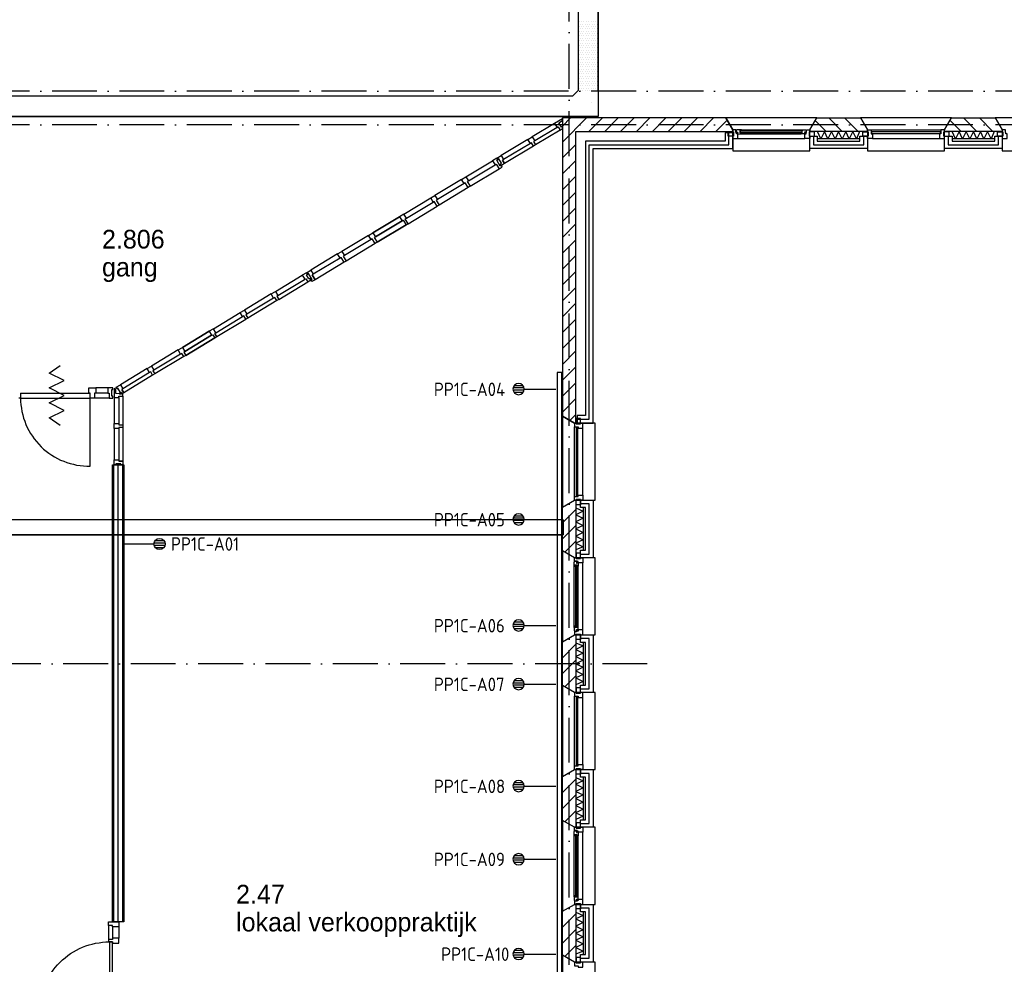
# Model space of a CAD drawing. Header units: millimetres. Extents: x -6587 to 112313, y 244 to 84344.
# Tile 17 of 54: x 26460 to 39612, y 30492 to 43110. Entities that reach past the tile are written whole.
import ezdxf
from ezdxf.enums import TextEntityAlignment as Align

# ---------------------------------------------------------------- set-up
doc = ezdxf.new("R2010")
doc.units = ezdxf.units.MM
doc.header["$LTSCALE"] = 100
doc.linetypes.add('B-SL0', pattern=[100000000.0, 0, -100000000.0])
doc.linetypes.add('DASHDOT', pattern=[9, 6, -1.5, 0, -1.5])
doc.layers.get('0').update_dxf_attribs({"color": 9, "linetype": 'CONTINUOUS'})
for name, color, linetype in [('AL$7----_STRAMIEN', 1, 'DASHDOT'), ('AL21----_BUITENWAND', 4, 'CONTINUOUS'), ('AL21K---_ISOLATIE', 1, 'CONTINUOUS'), ('AL22----_BINNENWAND', 7, 'CONTINUOUS'), ('AL28----_KONSTRUKTIE', 3, 'CONTINUOUS'), ('AL31----_BUITENKOZ', 7, 'CONTINUOUS'), ('AL32----_BINNENKOZ', 7, 'CONTINUOUS'), ('AL32----_DRAAIRICHTING', 1, 'CONTINUOUS'), ('ALL-----_REFLIJNEN', 8, 'CONTINUOUS'), ('ALXA3---_VOLZWART', 14, 'CONTINUOUS'), ('ALXAB---_PREFABBETON', 1, 'CONTINUOUS'), ('BOUW', 8, 'CONTINUOUS'), ('EA61303-_ARCEER', 1, 'CONTINUOUS'), ('EB6441--_ATTRIB', 2, 'CONTINUOUS'), ('EL61303-_WANDGOOT', 3, 'CONTINUOUS'), ('EL6441--_DATACOM', 3, 'CONTINUOUS'), ('KABELGOOT1', 8, 'CONTINUOUS'), ('LIJN025', 10, 'CONTINUOUS'), ('WANDGOTEN2EA', 3, 'CONTINUOUS')]:
    doc.layers.add(name, color=color, linetype=linetype)
doc.styles.add('1_8', font='iso', dxfattribs={"width": 0.7, "height": 1.8})
doc.styles.add('2_0', font='iso', dxfattribs={"height": 200})
doc.styles.add('BURO-025', font='BUROFONT.shx', dxfattribs={"height": 250})
doc.styles.get("Standard").update_dxf_attribs({"font": 'iso.shx'})

# ---------------------------------------------------------------- blocks, each defined once
blk = doc.blocks.new('ES4X2')
for p, q in [((-0.15, 1.27), (-0.15, 2.73)), ((0.15, 1.27), (0.15, 2.73)), ((-0.45, 1.4), (-0.45, 2.6)), ((0.45, 1.4), (0.45, 2.6)), ((0, 1.25), (0, -3))]:
    blk.add_line(p, q)
blk.add_circle((0, 2), 0.75)
at = {"style": '1_8', "flags": 8}
for tag, p in [('NUMMER', (1.25, 3.5)), ('CODE', (-1.25, 3.5))]:
    blk.add_attdef(tag, text='', height=1.8, rotation=90, dxfattribs=at).set_placement(p, align=Align.MIDDLE_LEFT)
blk.add_attdef('M_CODE', text='', height=1.8, dxfattribs=at).set_placement((0, 0), align=Align.MIDDLE_CENTER)
blk = doc.blocks.new('EH100000')
at = {"linetype": 'ByBlock'}
for p, q in [((1, 0.5), (0, 0.5)), ((1, 0.5, 1), (0, 0.5, 1)), ((0, -0.5, 1), (1, -0.5, 1)), ((1, -0.5), (0, -0.5))]:
    blk.add_line(p, q, dxfattribs=at)
at = {"linetype": 'ByBlock', "invisible_edges": 15}
for points in [[(1, -0.5), (0, -0.5), (0, 0.5), (1, 0.5)], [(0, 0.5), (1, 0.5), (1, 0.5, 1), (0, 0.5, 1)], [(0, -0.5, 1), (1, -0.5, 1), (1, -0.5), (0, -0.5)]]:
    blk.add_3dface(points, dxfattribs=at)
at = {"linetype": 'ByBlock', "style": '2_0', "flags": 8}
blk.add_attdef('FUNCTIE', text='', height=0.5, dxfattribs=at).set_placement((0.5, 0), align=Align.MIDDLE)
at = {"linetype": 'ByBlock', "flags": 9}
blk.add_attdef('SCHOT', text='', height=0.5, dxfattribs=at).set_placement((0.5, 0), align=Align.MIDDLE)
blk = doc.blocks.new('EH100005')
blk.add_lwpolyline([(-1, -0.5), (0, -0.5), (0, 0.5), (-1, 0.5)])
at = {"style": '2_0', "flags": 9}
blk.add_attdef('HULPSTUK', text='', height=0.5, dxfattribs=at).set_placement((0, 0), align=Align.MIDDLE)
blk = doc.blocks.new('WANDGOTEN2EA')
at = {"layer": 'EA61303-_ARCEER'}
h = blk.add_hatch(dxfattribs=at)
h.set_pattern_fill('LINE,N', color=256, scale=20, angle=225, style=0)
h.set_pattern_definition([(225, (33671, 9438), (44.90128, -44.90128), [])])
edge = h.paths.add_edge_path()
edge.add_line((33703.5, 9438), (33703.5, 38398))
edge = h.paths.add_edge_path()
edge.add_line((33703.5, 38398), (33638.5, 38398))
edge = h.paths.add_edge_path()
edge.add_line((33638.5, 38398), (33638.5, 9438))
edge = h.paths.add_edge_path()
edge.add_line((33638.5, 9438), (33703.5, 9438))
at = {"layer": 'EL61303-_WANDGOOT', "yscale": 65, "zscale": 119.9999999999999}
for name, p, xscale, rotation in [('EH100000', (33671, 9438, 1500), 28960, 90.00000000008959), ('EH100005', (33671, 38398, 1500), 119.9999999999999, 90.00000000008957)]:
    blk.add_blockref(name, p, dxfattribs=dict(at, xscale=xscale, rotation=rotation))
blk = doc.blocks.new('KG2FF')
at = {"linetype": 'B-SL0'}
for p, q in [((210, -135), (210, 135)), ((-135, -210), (135, -210))]:
    blk.add_line(p, q, dxfattribs=at)
at = {"linetype": 'ByBlock'}
for points in [[(-135, -210), (-135, 135), (-135, 135), (210, 135)], [(210, -135), (210, -135), (135, -210), (135, -210)]]:
    blk.add_lwpolyline(points, dxfattribs=at)
at = {"flags": 3}
blk.add_attdef('HULPSTUK', (0, 0), '', height=1, dxfattribs=at)
blk = doc.blocks.new('A$Cb38f1ce1')
at = {"layer": 'AL$7----_STRAMIEN', "color": 1}
blk.add_line((31593, 27980), (12094, 27980), dxfattribs=at)
for points in [[(30548, 1456), (30548, 70088)], [(86348, 35630), (1577, 35630)], [(86348, 35180), (750, 35180)]]:
    blk.add_lwpolyline(points, dxfattribs=at)
at = {"layer": 'AL21----_BUITENWAND', "color": 8}
for p, q in [((32733, 35070), (32633, 35070)), ((32633, 35070), (32633, 34960)), ((32733, 34860), (32733, 35070)), ((33763, 34860), (33763, 35029)), ((33763, 35029), (33863, 35029)), ((33863, 35029), (33863, 34960)), ((34433, 34960), (34433, 35029)), ((34433, 35029), (34533, 35029)), ((34533, 35029), (34533, 34860)), ((35563, 34860), (35563, 35029)), ((35563, 35029), (35663, 35029)), ((35663, 35029), (35663, 34960)), ((36233, 34960), (36233, 35029)), ((36233, 35029), (36333, 35029)), ((36333, 35029), (36333, 34860)), ((32633, 34960), (30768, 34960)), ((30768, 34960), (30768, 31915)), ((30868, 31195), (30868, 34860)), ((30868, 34860), (32733, 34860)), ((32733, 34960), (32733, 34860)), ((34533, 34860), (33763, 34860)), ((33863, 34960), (34433, 34960)), ((36333, 34860), (35563, 34860)), ((35663, 34960), (36233, 34960)), ((30768, 31915), (30768, 31295)), ((30768, 31295), (30658, 31295)), ((30658, 31295), (30658, 31195)), ((30658, 31195), (30868, 31195)), ((30699, 30065), (30699, 30165)), ((30699, 30165), (30868, 30165)), ((30868, 30165), (30868, 29395)), ((30768, 30065), (30699, 30065)), ((30768, 29495), (30768, 30065)), ((30699, 29495), (30768, 29495)), ((30699, 29395), (30699, 29495)), ((30868, 29395), (30699, 29395)), ((30699, 28265), (30699, 28365)), ((30699, 28365), (30868, 28365)), ((30868, 28365), (30868, 27595)), ((30768, 28265), (30699, 28265)), ((30768, 27695), (30768, 28265)), ((30699, 27695), (30768, 27695)), ((30699, 27595), (30699, 27695)), ((30868, 27595), (30699, 27595)), ((30699, 26465), (30699, 26565)), ((30699, 26565), (30868, 26565)), ((30768, 26465), (30699, 26465)), ((30768, 25895), (30768, 26465)), ((30868, 26565), (30868, 25795)), ((30699, 25895), (30768, 25895)), ((30699, 25795), (30699, 25895)), ((30868, 25795), (30699, 25795)), ((30699, 24665), (30699, 24765)), ((30699, 24765), (30868, 24765)), ((30868, 24765), (30868, 23995)), ((30768, 24665), (30699, 24665)), ((30768, 24095), (30768, 24665)), ((30699, 24095), (30768, 24095)), ((30699, 23995), (30699, 24095)), ((30868, 23995), (30699, 23995))]:
    blk.add_line(p, q, dxfattribs=at)
at = {"layer": 'AL21K---_ISOLATIE', "color": 8, "linetype": 'Continuous'}
for p, q in [((34433, 35090), (33863, 35090)), ((34433, 34990), (33863, 34990)), ((33910, 34990), (33867, 35090)), ((33958, 35090), (33910, 34990)), ((34005, 34990), (33958, 35090)), ((34053, 35090), (34005, 34990)), ((34100, 34990), (34053, 35090)), ((34148, 35090), (34100, 34990)), ((34195, 34990), (34148, 35090)), ((34243, 35090), (34195, 34990)), ((34290, 34990), (34243, 35090)), ((34338, 35090), (34290, 34990)), ((34385, 34990), (34338, 35090)), ((34428, 35090), (34385, 34990)), ((36233, 35090), (35663, 35090)), ((36233, 34990), (35663, 34990)), ((35710, 34990), (35667, 35090)), ((35758, 35090), (35710, 34990)), ((35805, 34990), (35758, 35090)), ((35853, 35090), (35805, 34990)), ((35900, 34990), (35853, 35090)), ((35948, 35090), (35900, 34990)), ((35995, 34990), (35948, 35090)), ((36043, 35090), (35995, 34990)), ((36090, 34990), (36043, 35090)), ((36138, 35090), (36090, 34990)), ((36185, 34990), (36138, 35090)), ((36228, 35090), (36185, 34990)), ((30638, 30065), (30638, 29495)), ((30638, 30061), (30738, 30017)), ((30738, 30017), (30638, 29970)), ((30738, 30065), (30738, 29495)), ((30638, 29970), (30738, 29922)), ((30738, 29922), (30638, 29875)), ((30638, 29875), (30738, 29827)), ((30738, 29827), (30638, 29780)), ((30638, 29780), (30738, 29732)), ((30738, 29732), (30638, 29685)), ((30638, 29685), (30738, 29637)), ((30738, 29637), (30638, 29590)), ((30638, 29590), (30738, 29542)), ((30738, 29542), (30638, 29499)), ((30638, 28265), (30638, 27695)), ((30638, 28261), (30738, 28217)), ((30738, 28217), (30638, 28170)), ((30638, 28170), (30738, 28122)), ((30738, 28265), (30738, 27695)), ((30738, 28122), (30638, 28075)), ((30638, 28075), (30738, 28027)), ((30738, 28027), (30638, 27980)), ((30638, 27980), (30738, 27932)), ((30738, 27932), (30638, 27885)), ((30638, 27885), (30738, 27837)), ((30738, 27837), (30638, 27790)), ((30638, 27790), (30738, 27742)), ((30738, 27742), (30638, 27699)), ((30638, 26465), (30638, 25895)), ((30638, 26461), (30738, 26417)), ((30738, 26465), (30738, 25895)), ((30738, 26417), (30638, 26370)), ((30638, 26370), (30738, 26322)), ((30738, 26322), (30638, 26275)), ((30638, 26275), (30738, 26227)), ((30738, 26227), (30638, 26180)), ((30638, 26180), (30738, 26132)), ((30738, 26132), (30638, 26085)), ((30638, 26085), (30738, 26037)), ((30738, 26037), (30638, 25990)), ((30638, 25990), (30738, 25942)), ((30738, 25942), (30638, 25899)), ((30638, 24665), (30638, 24095)), ((30638, 24661), (30738, 24617)), ((30738, 24617), (30638, 24570)), ((30738, 24665), (30738, 24095)), ((30638, 24570), (30738, 24522)), ((30738, 24522), (30638, 24475)), ((30638, 24475), (30738, 24427)), ((30738, 24427), (30638, 24380)), ((30638, 24380), (30738, 24332)), ((30738, 24332), (30638, 24285)), ((30638, 24285), (30738, 24237)), ((30738, 24237), (30638, 24190)), ((30638, 24190), (30738, 24142)), ((30738, 24142), (30638, 24099))]:
    blk.add_line(p, q, dxfattribs=at)
at = {"layer": 'AL22----_BINNENWAND', "color": 8}
for p, q in [((24451, 24531), (24451, 30636)), ((24451, 30636), (24601, 30636)), ((24601, 30636), (24601, 24531)), ((24601, 24531), (24451, 24531))]:
    blk.add_line(p, q, dxfattribs=at)
at = {"layer": 'AL22----_BINNENWAND', "color": 8, "linetype": 'Continuous'}
for p, q in [((24466, 24531), (24466, 30636)), ((24586, 24531), (24586, 30636))]:
    blk.add_line(p, q, dxfattribs=at)
at = {"layer": 'AL28----_KONSTRUKTIE', "color": 8, "linetype": 'Continuous'}
for p, q in [((32640, 35270), (30458, 35270)), ((30458, 35270), (30458, 31287)), ((32733, 35110), (32640, 35270)), ((30638, 31195), (30638, 35090)), ((30638, 35090), (32733, 35090)), ((32733, 35090), (32733, 35110)), ((30458, 31287), (30618, 31195)), ((30618, 31195), (30638, 31195))]:
    blk.add_line(p, q, dxfattribs=at)
at = {"layer": 'AL28----_KONSTRUKTIE', "color": 8}
for p, q in [((33763, 35110), (33855, 35270)), ((33855, 35270), (34440, 35270)), ((34440, 35270), (34533, 35110)), ((35563, 35110), (35655, 35270)), ((35655, 35270), (36240, 35270)), ((36240, 35270), (36333, 35110)), ((33763, 35090), (33763, 35110)), ((34533, 35090), (33763, 35090)), ((34533, 35110), (34533, 35090)), ((35563, 35090), (35563, 35110)), ((36333, 35090), (35563, 35090)), ((36333, 35110), (36333, 35090)), ((30458, 30073), (30618, 30165)), ((30618, 30165), (30638, 30165)), ((30638, 30165), (30638, 29395)), ((30458, 29487), (30458, 30073)), ((30618, 29395), (30458, 29487)), ((30638, 29395), (30618, 29395)), ((30458, 28273), (30618, 28365)), ((30618, 28365), (30638, 28365)), ((30638, 28365), (30638, 27595)), ((30458, 27687), (30458, 28273)), ((30618, 27595), (30458, 27687)), ((30638, 27595), (30618, 27595)), ((30458, 26473), (30618, 26565)), ((30458, 25887), (30458, 26473)), ((30618, 26565), (30638, 26565)), ((30638, 26565), (30638, 25795)), ((30618, 25795), (30458, 25887)), ((30638, 25795), (30618, 25795)), ((30458, 24673), (30618, 24765)), ((30618, 24765), (30638, 24765)), ((30638, 24765), (30638, 23995)), ((30458, 24087), (30458, 24673)), ((30618, 23995), (30458, 24087)), ((30638, 23995), (30618, 23995))]:
    blk.add_line(p, q, dxfattribs=at)
at = {"layer": 'AL31----_BUITENKOZ', "color": 8}
for points in [[(33763, 35110), (33855, 35270), (32640, 35270), (32733, 35110), (32733, 34830), (33763, 34830)], [(35563, 35110), (35655, 35270), (34440, 35270), (34533, 35110), (34533, 34830), (35563, 34830)], [(37363, 35110), (37455, 35270), (36240, 35270), (36333, 35110), (36333, 34830), (37363, 34830)], [(32743, 35085), (32743, 35029), (32672, 35029), (32672, 35085)], [(32733, 35110), (32733, 35085), (32743, 35085), (32743, 35029), (32733, 35029), (32733, 34996), (32800, 34996), (32800, 35059), (32783, 35059), (32783, 35074), (32777, 35074), (32777, 35110)], [(32789, 35113), (32787, 35109), (32780, 35109), (32780, 35079), (32802, 35079), (32802, 35074), (32794, 35074), (32794, 35059), (32800, 35059), (32847, 35059), (32849, 35072), (32832, 35072), (32832, 35113)], [(32832, 35111), (32832, 35097), (32849, 35097), (32849, 35111)], [(33706, 35113), (33708, 35109), (33715, 35109), (33715, 35079), (33693, 35079), (33693, 35074), (33701, 35074), (33701, 35059), (33696, 35059), (33649, 35059), (33646, 35072), (33663, 35072), (33663, 35113)], [(33663, 35111), (33663, 35097), (33646, 35097), (33646, 35111)], [(33763, 35110), (33763, 35085), (33753, 35085), (33753, 35029), (33763, 35029), (33763, 34996), (33696, 34996), (33696, 35059), (33713, 35059), (33713, 35074), (33719, 35074), (33719, 35110)], [(33753, 35085), (33753, 35029), (33824, 35029), (33824, 35085)], [(34543, 35085), (34543, 35029), (34472, 35029), (34472, 35085)], [(35553, 35085), (35553, 35029), (35624, 35029), (35624, 35085)], [(36343, 35085), (36343, 35029), (36272, 35029), (36272, 35085)], [(36333, 35110), (36333, 35085), (36343, 35085), (36343, 35029), (36333, 35029), (36333, 34996), (36400, 34996), (36400, 35059), (36383, 35059), (36383, 35074), (36377, 35074), (36377, 35110)], [(30618, 31195), (30458, 31287), (30458, 30073), (30618, 30165), (30898, 30165), (30898, 31195)], [(30643, 31185), (30699, 31185), (30699, 31256), (30643, 31256)], [(30643, 30175), (30699, 30175), (30699, 30104), (30643, 30104)], [(30618, 29395), (30458, 29487), (30458, 28273), (30618, 28365), (30898, 28365), (30898, 29395)], [(30615, 29338), (30619, 29341), (30619, 29348), (30649, 29348), (30649, 29325), (30654, 29325), (30654, 29333), (30669, 29333), (30669, 29328), (30669, 29281), (30656, 29279), (30656, 29296), (30615, 29296)], [(30618, 29395), (30643, 29395), (30643, 29385), (30699, 29385), (30699, 29395), (30732, 29395), (30732, 29328), (30669, 29328), (30669, 29345), (30654, 29345), (30654, 29351), (30618, 29351)], [(30643, 29385), (30699, 29385), (30699, 29456), (30643, 29456)], [(30617, 29296), (30631, 29296), (30631, 29279), (30617, 29279)], [(30615, 28422), (30619, 28419), (30619, 28412), (30649, 28412), (30649, 28435), (30654, 28435), (30654, 28427), (30669, 28427), (30669, 28432), (30669, 28479), (30656, 28481), (30656, 28464), (30615, 28464)], [(30617, 28464), (30631, 28464), (30631, 28481), (30617, 28481)], [(30618, 28365), (30643, 28365), (30643, 28375), (30699, 28375), (30699, 28365), (30732, 28365), (30732, 28432), (30669, 28432), (30669, 28415), (30654, 28415), (30654, 28409), (30618, 28409)], [(30643, 28375), (30699, 28375), (30699, 28304), (30643, 28304)], [(30618, 27595), (30458, 27687), (30458, 26473), (30618, 26565), (30898, 26565), (30898, 27595)], [(30643, 27585), (30699, 27585), (30699, 27656), (30643, 27656)], [(30643, 26575), (30699, 26575), (30699, 26504), (30643, 26504)], [(30618, 25795), (30458, 25887), (30458, 24673), (30618, 24765), (30898, 24765), (30898, 25795)], [(30618, 25795), (30643, 25795), (30643, 25785), (30699, 25785), (30699, 25795), (30732, 25795), (30732, 25728), (30669, 25728), (30669, 25745), (30654, 25745), (30654, 25751), (30618, 25751)], [(30643, 25785), (30699, 25785), (30699, 25856), (30643, 25856)], [(30615, 25738), (30619, 25741), (30619, 25748), (30649, 25748), (30649, 25725), (30654, 25725), (30654, 25733), (30669, 25733), (30669, 25728), (30669, 25681), (30656, 25679), (30656, 25696), (30615, 25696)], [(30617, 25696), (30631, 25696), (30631, 25679), (30617, 25679)], [(30615, 24822), (30619, 24819), (30619, 24812), (30649, 24812), (30649, 24835), (30654, 24835), (30654, 24827), (30669, 24827), (30669, 24832), (30669, 24879), (30656, 24881), (30656, 24864), (30615, 24864)], [(30617, 24864), (30631, 24864), (30631, 24881), (30617, 24881)], [(30618, 24765), (30643, 24765), (30643, 24775), (30699, 24775), (30699, 24765), (30732, 24765), (30732, 24832), (30669, 24832), (30669, 24815), (30654, 24815), (30654, 24809), (30618, 24809)], [(30643, 24775), (30699, 24775), (30699, 24704), (30643, 24704)], [(30618, 23995), (30458, 24087), (30458, 22873), (30618, 22965), (30898, 22965), (30898, 23995)], [(30643, 23985), (30699, 23985), (30699, 24056), (30643, 24056)]]:
    blk.add_lwpolyline(points, close=True, dxfattribs=at)
for points in [[(32800, 34996), (33696, 34996)], [(32832, 35113), (33663, 35113)], [(32847, 35059), (33649, 35059)], [(34583, 35110), (35513, 35110)], [(34600, 34996), (35496, 34996)], [(30618, 30215), (30618, 31145)], [(30732, 30232), (30732, 31128)], [(30615, 28464), (30615, 29296)], [(30669, 28479), (30669, 29281)], [(30732, 28432), (30732, 29328)], [(30618, 26615), (30618, 27545)], [(30732, 26632), (30732, 27528)], [(30615, 24864), (30615, 25696)], [(30669, 24879), (30669, 25681)], [(30732, 24832), (30732, 25728)]]:
    blk.add_lwpolyline(points, dxfattribs=at)
at = {"layer": 'AL31----_BUITENKOZ', "color": 8, "linetype": 'Continuous'}
for points in [[(32834, 35095), (32834, 35074), (33661, 35074), (33661, 35095)], [(34583, 35110), (34583, 35110), (34583, 35059), (34600, 35059), (34600, 34996), (34600, 34996), (34600, 34996), (34600, 34996), (34600, 34996), (34533, 34996), (34533, 35029), (34543, 35029), (34543, 35085), (34533, 35085), (34533, 35085), (34533, 35110)], [(34588, 35084), (34588, 35063), (35508, 35063), (35508, 35084)], [(35513, 35110), (35513, 35110), (35513, 35059), (35496, 35059), (35496, 34996), (35496, 34996), (35496, 34996), (35496, 34996), (35496, 34996), (35563, 34996), (35563, 35029), (35553, 35029), (35553, 35085), (35563, 35085), (35563, 35085), (35563, 35110)], [(30618, 31145), (30618, 31145), (30669, 31145), (30669, 31128), (30732, 31128), (30732, 31128), (30732, 31128), (30732, 31128), (30732, 31128), (30732, 31195), (30699, 31195), (30699, 31185), (30643, 31185), (30643, 31195), (30643, 31195), (30618, 31195)], [(30644, 30220), (30665, 30220), (30665, 31140), (30644, 31140)], [(30618, 30215), (30618, 30215), (30669, 30215), (30669, 30232), (30732, 30232), (30732, 30232), (30732, 30232), (30732, 30232), (30732, 30232), (30732, 30165), (30699, 30165), (30699, 30175), (30643, 30175), (30643, 30165), (30643, 30165), (30618, 30165)], [(30633, 28466), (30654, 28466), (30654, 29294), (30633, 29294)], [(30618, 27545), (30618, 27545), (30669, 27545), (30669, 27528), (30732, 27528), (30732, 27528), (30732, 27528), (30732, 27528), (30732, 27528), (30732, 27595), (30699, 27595), (30699, 27585), (30643, 27585), (30643, 27595), (30643, 27595), (30618, 27595)], [(30644, 26620), (30665, 26620), (30665, 27540), (30644, 27540)], [(30618, 26615), (30618, 26615), (30669, 26615), (30669, 26632), (30732, 26632), (30732, 26632), (30732, 26632), (30732, 26632), (30732, 26632), (30732, 26565), (30699, 26565), (30699, 26575), (30643, 26575), (30643, 26565), (30643, 26565), (30618, 26565)], [(30633, 24866), (30654, 24866), (30654, 25694), (30633, 25694)], [(30618, 23945), (30618, 23945), (30669, 23945), (30669, 23928), (30732, 23928), (30732, 23928), (30732, 23928), (30732, 23928), (30732, 23928), (30732, 23995), (30699, 23995), (30699, 23985), (30643, 23985), (30643, 23995), (30643, 23995), (30618, 23995)]]:
    blk.add_lwpolyline(points, close=True, dxfattribs=at)
at = {"layer": 'AL32----_BINNENKOZ', "color": 8}
for p, q in [((29686, 34662), (29659, 34705)), ((27156, 33110), (27116, 33175)), ((23222, 31594), (23222, 31529)), ((24387, 31666), (24225, 31666)), ((24387, 31594), (24225, 31594)), ((24599, 31600), (24573, 31644)), ((23222, 31529), (23197, 31529)), ((24404, 31527), (24208, 31527)), ((24585, 30686), (24534, 30686))]:
    blk.add_line(p, q, dxfattribs=at)
for points in [[(30458, 35126), (30458, 35155), (30445, 35148), (30412, 35206), (30458, 35234), (30458, 35259), (30355, 35198), (30388, 35144), (30402, 35152), (30429, 35109), (30458, 35126)], [(30355, 35198), (30056, 35018)], [(30355, 35198), (30056, 35018)], [(30388, 35144), (30089, 34964)], [(30072, 34894), (30046, 34938), (30031, 34929), (29999, 34983), (30056, 35018), (30089, 34964), (30074, 34955), (30100, 34911), (30072, 34894)], [(30429, 35109), (30100, 34911)], [(29998, 34983), (29642, 34768)], [(30031, 34929), (29674, 34714)], [(30072, 34894), (29686, 34662)], [(29656, 34614), (29643, 34636), (29629, 34628), (29582, 34706), (29595, 34715), (29584, 34734), (29527, 34699), (29559, 34645), (29574, 34654), (29613, 34589), (29656, 34614)], [(29643, 34636), (29630, 34657), (29644, 34666), (29609, 34723), (29595, 34715), (29584, 34734), (29642, 34768), (29674, 34714), (29659, 34705), (29686, 34662), (29643, 34636)], [(29170, 34485), (29527, 34699)], [(29170, 34485), (29527, 34699)], [(29203, 34431), (29559, 34645)], [(29199, 34340), (29160, 34405), (29145, 34396), (29113, 34450), (29170, 34485), (29203, 34431), (29188, 34422), (29227, 34357), (29199, 34340)], [(29227, 34357), (29613, 34589)], [(29113, 34450), (28756, 34235)], [(29113, 34450), (28756, 34235)], [(29145, 34396), (28788, 34181)], [(29199, 34340), (28813, 34107)], [(28342, 33986), (28699, 34201)], [(28342, 33986), (28699, 34201)], [(28785, 34090), (28746, 34155), (28731, 34147), (28699, 34201), (28756, 34235), (28788, 34181), (28774, 34172), (28813, 34107), (28785, 34090)], [(28374, 33932), (28731, 34147)], [(28399, 33858), (28785, 34090)], [(27927, 33737), (28284, 33951)], [(28284, 33951), (27927, 33737)], [(27927, 33737), (28284, 33951)], [(28284, 33951), (27927, 33737)], [(28399, 33858), (28360, 33923), (28374, 33932), (28342, 33986), (28284, 33951), (28317, 33897), (28331, 33906), (28371, 33841), (28399, 33858)], [(27960, 33683), (28317, 33897)], [(28317, 33897), (27960, 33683)], [(27985, 33609), (28371, 33841)], [(28371, 33841), (27985, 33609)], [(27870, 33702), (27513, 33487)], [(27870, 33702), (27513, 33487)], [(27956, 33592), (27917, 33657), (27903, 33648), (27870, 33702), (27927, 33737), (27960, 33683), (27945, 33674), (27985, 33609), (27956, 33592)], [(27903, 33648), (27546, 33433)], [(27956, 33592), (27570, 33359)], [(27455, 33453), (27099, 33238)], [(27542, 33342), (27503, 33408), (27488, 33399), (27456, 33453), (27513, 33487), (27546, 33433), (27531, 33425), (27570, 33359), (27542, 33342)], [(27488, 33399), (27131, 33184)], [(27542, 33342), (27156, 33110)], [(26626, 32954), (26983, 33168)], [(26626, 32954), (26983, 33168)], [(27100, 33106), (27087, 33127), (27073, 33119), (27039, 33176), (27052, 33184), (27041, 33203), (26984, 33169), (27016, 33115), (27031, 33123), (27057, 33080), (27100, 33106)], [(27113, 33084), (27100, 33106), (27114, 33114), (27066, 33193), (27052, 33184), (27041, 33203), (27099, 33238), (27131, 33184), (27116, 33175), (27156, 33110), (27113, 33084)], [(26659, 32900), (27015, 33114)], [(26671, 32847), (27056, 33079)], [(26569, 32919), (26212, 32704)], [(26569, 32919), (26212, 32704)], [(26642, 32830), (26616, 32874), (26601, 32865), (26569, 32919), (26626, 32954), (26659, 32900), (26644, 32891), (26671, 32847), (26642, 32830)], [(26601, 32865), (26245, 32650)], [(26642, 32830), (26256, 32598)], [(25798, 32455), (26155, 32670)], [(25798, 32455), (26155, 32670)], [(26228, 32581), (26202, 32625), (26187, 32616), (26155, 32670), (26212, 32704), (26245, 32650), (26230, 32642), (26256, 32598), (26228, 32581)], [(25830, 32401), (26187, 32616)], [(25842, 32349), (26228, 32581)], [(25384, 32206), (25740, 32421)], [(25740, 32421), (25384, 32206)], [(25384, 32206), (25740, 32421)], [(25740, 32421), (25384, 32206)], [(25416, 32152), (25773, 32367)], [(25773, 32367), (25416, 32152)], [(25842, 32349), (25816, 32392), (25830, 32401), (25798, 32455), (25740, 32421), (25773, 32367), (25787, 32375), (25814, 32332), (25842, 32349)], [(25428, 32099), (25814, 32332)], [(25814, 32332), (25428, 32099)], [(25326, 32171), (24969, 31956)], [(25326, 32171), (24969, 31956)], [(25359, 32117), (25002, 31902)], [(25400, 32082), (25373, 32126), (25359, 32117), (25326, 32171), (25384, 32206), (25416, 32152), (25401, 32143), (25428, 32099), (25400, 32082)], [(23752, 31163), (23602, 31263), (23802, 31363), (23602, 31463), (23802, 31563), (23602, 31663), (23802, 31763), (23602, 31863), (23752, 31963)], [(25400, 32082), (25014, 31850)], [(24911, 31922), (24555, 31707)], [(24944, 31868), (24587, 31653)], [(24985, 31833), (24599, 31600)], [(24985, 31833), (24959, 31877), (24944, 31868), (24912, 31922), (24969, 31956), (25002, 31902), (24987, 31894), (25014, 31850), (24985, 31833)], [(24556, 31575), (24543, 31596), (24557, 31604), (24522, 31662), (24509, 31654), (24497, 31672), (24555, 31707), (24587, 31653), (24573, 31644), (24599, 31600), (24556, 31575)], [(23222, 31594), (24152, 31594)], [(24208, 31527), (24152, 31527), (24152, 31594), (24135, 31594), (24135, 31666), (24225, 31666), (24225, 31594), (24208, 31594), (24208, 31527), (24152, 31527)], [(24454, 31527), (24454, 31552), (24438, 31552), (24438, 31644), (24454, 31644), (24454, 31666), (24387, 31666), (24387, 31594), (24404, 31594), (24404, 31527), (24454, 31527)], [(24585, 31587), (24560, 31602), (24560, 31587), (24493, 31589), (24493, 31642), (24471, 31655), (24471, 31536), (24534, 31536), (24534, 31553), (24585, 31553), (24585, 31587)], [(23222, 31529), (24152, 31529)], [(24152, 30620), (24152, 31529)], [(24471, 31536), (24471, 31187)], [(24471, 31536), (24471, 31187)], [(24534, 31536), (24534, 31187)], [(24585, 31553), (24585, 31170)], [(24585, 31137), (24534, 31137), (24534, 31120), (24471, 31120), (24471, 31187), (24534, 31187), (24534, 31170), (24585, 31170), (24585, 31137)], [(24471, 31119), (24471, 30703)], [(24534, 31119), (24534, 30703)], [(24585, 31136), (24585, 30686)], [(24585, 30636), (24560, 30636), (24560, 30652), (24493, 30652), (24493, 30636), (24471, 30636), (24471, 30703), (24534, 30703), (24534, 30686), (24585, 30686), (24585, 30636)], [(24396, 24481), (24396, 24297)], [(24447, 24464), (24447, 24314)], [(24535, 24464), (24535, 24314)], [(24396, 24297), (24396, 24264), (24447, 24264), (24447, 24247), (24535, 24247), (24535, 24314), (24447, 24314), (24447, 24297), (24396, 24297), (24396, 24264)]]:
    blk.add_lwpolyline(points, dxfattribs=at)
for points in [[(24447, 24464), (24447, 24481), (24396, 24481), (24396, 24531), (24535, 24531), (24535, 24464)], [(24447, 24264), (24407, 24264), (24407, 23330), (24447, 23330)]]:
    blk.add_lwpolyline(points, close=True, dxfattribs=at)
blk.add_arc((24131, 31530), 910, 180.0195, 271.289, dxfattribs=at)
at = {"layer": 'AL32----_DRAAIRICHTING', "color": 8}
blk.add_lwpolyline([(24407, 23330), (23473, 23330, -0.414214), (24407, 24264, -0.414214)], format="xyb", dxfattribs=at)
at = {"layer": 'ALL-----_REFLIJNEN', "color": 8, "linetype": 'Continuous'}
for p, q in [((32683, 34910), (32683, 35070)), ((33813, 35029), (33813, 34910)), ((34483, 34910), (34483, 35029)), ((35613, 35029), (35613, 34910)), ((36283, 34910), (36283, 35029)), ((30818, 31915), (30818, 34910)), ((30818, 34910), (32683, 34910)), ((33813, 34910), (34483, 34910)), ((35613, 34910), (36283, 34910)), ((30818, 31245), (30818, 31915)), ((30818, 31915), (30818, 31915)), ((30658, 31245), (30818, 31245)), ((24526, 24531), (24526, 30636)), ((30818, 30115), (30699, 30115)), ((30818, 29445), (30818, 30115)), ((30699, 29445), (30818, 29445)), ((30818, 28315), (30699, 28315)), ((30818, 27645), (30818, 28315)), ((30699, 27645), (30818, 27645)), ((30818, 26515), (30699, 26515)), ((30818, 25845), (30818, 26515)), ((30699, 25845), (30818, 25845)), ((30818, 24715), (30699, 24715)), ((30818, 24045), (30818, 24715)), ((30699, 24045), (30818, 24045))]:
    blk.add_line(p, q, dxfattribs=at)
at = {"layer": 'ALXA3---_VOLZWART', "color": 8}
for p, q in [((32683, 34910), (32683, 35070)), ((33813, 35029), (33813, 34910)), ((34483, 34910), (34483, 35029)), ((35613, 35029), (35613, 34910)), ((36283, 34910), (36283, 35029)), ((30818, 31915), (30818, 34910)), ((30818, 34910), (32683, 34910)), ((33813, 34910), (34483, 34910)), ((35613, 34910), (36283, 34910)), ((30818, 31245), (30818, 31915)), ((30818, 31915), (30818, 31915)), ((30658, 31245), (30818, 31245)), ((30818, 30115), (30699, 30115)), ((30818, 29445), (30818, 30115)), ((30699, 29445), (30818, 29445)), ((30818, 28315), (30699, 28315)), ((30818, 27645), (30818, 28315)), ((30699, 27645), (30818, 27645)), ((30818, 26515), (30699, 26515)), ((30818, 25845), (30818, 26515)), ((30699, 25845), (30818, 25845)), ((30818, 24715), (30699, 24715)), ((30818, 24045), (30818, 24715)), ((30699, 24045), (30818, 24045))]:
    blk.add_line(p, q, dxfattribs=at)
at = {"layer": 'ALXAB---_PREFABBETON', "color": 8}
for p, q in [((30458, 35160), (30567, 35270)), ((30458, 34948), (30779, 35270)), ((30812, 35090), (30992, 35270)), ((31024, 35090), (31204, 35270)), ((31236, 35090), (31416, 35270)), ((31448, 35090), (31628, 35270)), ((31660, 35090), (31840, 35270)), ((31872, 35090), (32052, 35270)), ((32084, 35090), (32264, 35270)), ((32297, 35090), (32477, 35270)), ((34196, 35090), (34016, 35270)), ((34408, 35090), (34228, 35270)), ((35996, 35090), (35816, 35270)), ((36208, 35090), (36028, 35270)), ((32509, 35090), (32658, 35239)), ((33984, 35090), (33836, 35238)), ((35784, 35090), (35636, 35238)), ((32721, 35090), (32733, 35102)), ((33772, 35090), (33763, 35099)), ((35572, 35090), (35563, 35099)), ((30458, 34736), (30638, 34916)), ((30458, 34524), (30638, 34704)), ((30458, 34312), (30638, 34492)), ((30458, 34100), (30638, 34280)), ((30458, 33888), (30638, 34068)), ((30458, 33675), (30638, 33855)), ((30458, 33463), (30638, 33643)), ((30458, 33251), (30638, 33431)), ((30458, 33039), (30638, 33219)), ((30458, 32827), (30638, 33007)), ((30458, 32615), (30638, 32795)), ((30458, 32403), (30638, 32583)), ((30458, 32190), (30638, 32370)), ((30458, 31978), (30638, 32158)), ((30458, 31766), (30638, 31946)), ((30458, 31554), (30638, 31734)), ((30458, 31342), (30638, 31522)), ((30558, 31230), (30638, 31310)), ((30638, 30040), (30458, 29860)), ((30638, 29828), (30458, 29648)), ((30638, 29616), (30490, 29469)), ((30638, 29404), (30629, 29395)), ((30638, 28240), (30458, 28060)), ((30638, 28028), (30458, 27848)), ((30638, 27816), (30490, 27669)), ((30638, 27604), (30629, 27595)), ((30638, 26440), (30458, 26260)), ((30638, 26228), (30458, 26048)), ((30638, 26016), (30490, 25869)), ((30638, 25804), (30629, 25795)), ((30638, 24640), (30458, 24460)), ((30638, 24428), (30458, 24248)), ((30638, 24216), (30490, 24069)), ((30638, 24004), (30629, 23995))]:
    blk.add_line(p, q, dxfattribs=at)
at = {"layer": 'KABELGOOT1'}
for p, q in [((30683, 36557), (30683, 36557)), ((30683, 36493), (30683, 36493)), ((30699, 36525), (30699, 36525)), ((30699, 36461), (30699, 36461)), ((30715, 36557), (30715, 36557)), ((30715, 36493), (30715, 36493)), ((30731, 36525), (30731, 36525)), ((30731, 36461), (30731, 36461)), ((30747, 36557), (30747, 36557)), ((30747, 36493), (30747, 36493)), ((30763, 36525), (30763, 36525)), ((30763, 36461), (30763, 36461)), ((30778, 36557), (30778, 36557)), ((30778, 36493), (30778, 36493)), ((30794, 36525), (30794, 36525)), ((30794, 36461), (30794, 36461)), ((30810, 36557), (30810, 36557)), ((30810, 36493), (30810, 36493)), ((30826, 36525), (30826, 36525)), ((30826, 36461), (30826, 36461)), ((30842, 36557), (30842, 36557)), ((30842, 36493), (30842, 36493)), ((30858, 36525), (30858, 36525)), ((30858, 36461), (30858, 36461)), ((30874, 36557), (30874, 36557)), ((30874, 36493), (30874, 36493)), ((30890, 36525), (30890, 36525)), ((30890, 36461), (30890, 36461)), ((30905, 36557), (30905, 36557)), ((30905, 36493), (30905, 36493)), ((30921, 36525), (30921, 36525)), ((30921, 36461), (30921, 36461)), ((30937, 36557), (30937, 36557)), ((30937, 36493), (30937, 36493)), ((30683, 36430), (30683, 36430)), ((30683, 36366), (30683, 36366)), ((30683, 36303), (30683, 36303)), ((30699, 36398), (30699, 36398)), ((30699, 36334), (30699, 36334)), ((30715, 36430), (30715, 36430)), ((30715, 36366), (30715, 36366)), ((30715, 36303), (30715, 36303)), ((30731, 36398), (30731, 36398)), ((30731, 36334), (30731, 36334)), ((30747, 36430), (30747, 36430)), ((30747, 36366), (30747, 36366)), ((30747, 36303), (30747, 36303)), ((30763, 36398), (30763, 36398)), ((30763, 36334), (30763, 36334)), ((30778, 36430), (30778, 36430)), ((30778, 36366), (30778, 36366)), ((30778, 36303), (30778, 36303)), ((30794, 36398), (30794, 36398)), ((30794, 36334), (30794, 36334)), ((30810, 36430), (30810, 36430)), ((30810, 36366), (30810, 36366)), ((30810, 36303), (30810, 36303)), ((30826, 36398), (30826, 36398)), ((30826, 36334), (30826, 36334)), ((30842, 36430), (30842, 36430)), ((30842, 36366), (30842, 36366)), ((30842, 36303), (30842, 36303)), ((30858, 36398), (30858, 36398)), ((30858, 36334), (30858, 36334)), ((30874, 36430), (30874, 36430)), ((30874, 36366), (30874, 36366)), ((30874, 36303), (30874, 36303)), ((30890, 36398), (30890, 36398)), ((30890, 36334), (30890, 36334)), ((30905, 36430), (30905, 36430)), ((30905, 36366), (30905, 36366)), ((30905, 36303), (30905, 36303)), ((30921, 36398), (30921, 36398)), ((30921, 36334), (30921, 36334)), ((30937, 36430), (30937, 36430)), ((30937, 36366), (30937, 36366)), ((30937, 36303), (30937, 36303)), ((30683, 36239), (30683, 36239)), ((30683, 36176), (30683, 36176)), ((30699, 36271), (30699, 36271)), ((30699, 36207), (30699, 36207)), ((30715, 36239), (30715, 36239)), ((30715, 36176), (30715, 36176)), ((30731, 36271), (30731, 36271)), ((30731, 36207), (30731, 36207)), ((30747, 36239), (30747, 36239)), ((30747, 36176), (30747, 36176)), ((30763, 36271), (30763, 36271)), ((30763, 36207), (30763, 36207)), ((30778, 36239), (30778, 36239)), ((30778, 36176), (30778, 36176)), ((30794, 36271), (30794, 36271)), ((30794, 36207), (30794, 36207)), ((30810, 36239), (30810, 36239)), ((30810, 36176), (30810, 36176)), ((30826, 36271), (30826, 36271)), ((30826, 36207), (30826, 36207)), ((30842, 36239), (30842, 36239)), ((30842, 36176), (30842, 36176)), ((30858, 36271), (30858, 36271)), ((30858, 36207), (30858, 36207)), ((30874, 36239), (30874, 36239)), ((30874, 36176), (30874, 36176)), ((30890, 36271), (30890, 36271)), ((30890, 36207), (30890, 36207)), ((30905, 36239), (30905, 36239)), ((30905, 36176), (30905, 36176)), ((30921, 36271), (30921, 36271)), ((30921, 36207), (30921, 36207)), ((30937, 36239), (30937, 36239)), ((30937, 36176), (30937, 36176)), ((30683, 36112), (30683, 36112)), ((30683, 36049), (30683, 36049)), ((30699, 36144), (30699, 36144)), ((30699, 36080), (30699, 36080)), ((30715, 36112), (30715, 36112)), ((30715, 36049), (30715, 36049)), ((30731, 36144), (30731, 36144)), ((30731, 36080), (30731, 36080)), ((30747, 36112), (30747, 36112)), ((30747, 36049), (30747, 36049)), ((30763, 36144), (30763, 36144)), ((30763, 36080), (30763, 36080)), ((30778, 36112), (30778, 36112)), ((30778, 36049), (30778, 36049)), ((30794, 36144), (30794, 36144)), ((30794, 36080), (30794, 36080)), ((30810, 36112), (30810, 36112)), ((30810, 36049), (30810, 36049)), ((30826, 36144), (30826, 36144)), ((30826, 36080), (30826, 36080)), ((30842, 36112), (30842, 36112)), ((30842, 36049), (30842, 36049)), ((30858, 36144), (30858, 36144)), ((30858, 36080), (30858, 36080)), ((30874, 36112), (30874, 36112)), ((30874, 36049), (30874, 36049)), ((30890, 36144), (30890, 36144)), ((30890, 36080), (30890, 36080)), ((30905, 36112), (30905, 36112)), ((30905, 36049), (30905, 36049)), ((30921, 36144), (30921, 36144)), ((30921, 36080), (30921, 36080)), ((30937, 36112), (30937, 36112)), ((30937, 36049), (30937, 36049)), ((30683, 35985), (30683, 35985)), ((30683, 35922), (30683, 35922)), ((30699, 36017), (30699, 36017)), ((30699, 35953), (30699, 35953)), ((30715, 35985), (30715, 35985)), ((30715, 35922), (30715, 35922)), ((30731, 36017), (30731, 36017)), ((30731, 35953), (30731, 35953)), ((30747, 35985), (30747, 35985)), ((30747, 35922), (30747, 35922)), ((30763, 36017), (30763, 36017)), ((30763, 35953), (30763, 35953)), ((30778, 35985), (30778, 35985)), ((30778, 35922), (30778, 35922)), ((30794, 36017), (30794, 36017)), ((30794, 35953), (30794, 35953)), ((30810, 35985), (30810, 35985)), ((30810, 35922), (30810, 35922)), ((30826, 36017), (30826, 36017)), ((30826, 35953), (30826, 35953)), ((30842, 35985), (30842, 35985)), ((30842, 35922), (30842, 35922)), ((30858, 36017), (30858, 36017)), ((30858, 35953), (30858, 35953)), ((30874, 35985), (30874, 35985)), ((30874, 35922), (30874, 35922)), ((30890, 36017), (30890, 36017)), ((30890, 35953), (30890, 35953)), ((30905, 35985), (30905, 35985)), ((30905, 35922), (30905, 35922)), ((30921, 36017), (30921, 36017)), ((30921, 35953), (30921, 35953)), ((30937, 35985), (30937, 35985)), ((30937, 35922), (30937, 35922)), ((30683, 35858), (30683, 35858)), ((30683, 35795), (30683, 35795)), ((30699, 35890), (30699, 35890)), ((30699, 35826), (30699, 35826)), ((30715, 35858), (30715, 35858)), ((30715, 35795), (30715, 35795)), ((30731, 35890), (30731, 35890)), ((30731, 35826), (30731, 35826)), ((30747, 35858), (30747, 35858)), ((30747, 35795), (30747, 35795)), ((30763, 35890), (30763, 35890)), ((30763, 35826), (30763, 35826)), ((30778, 35858), (30778, 35858)), ((30778, 35795), (30778, 35795)), ((30794, 35890), (30794, 35890)), ((30794, 35826), (30794, 35826)), ((30810, 35858), (30810, 35858)), ((30810, 35795), (30810, 35795)), ((30826, 35890), (30826, 35890)), ((30826, 35826), (30826, 35826)), ((30842, 35858), (30842, 35858)), ((30842, 35795), (30842, 35795)), ((30858, 35890), (30858, 35890)), ((30858, 35826), (30858, 35826)), ((30874, 35858), (30874, 35858)), ((30874, 35795), (30874, 35795)), ((30890, 35890), (30890, 35890)), ((30890, 35826), (30890, 35826)), ((30905, 35858), (30905, 35858)), ((30905, 35795), (30905, 35795)), ((30921, 35890), (30921, 35890)), ((30921, 35826), (30921, 35826)), ((30937, 35858), (30937, 35858)), ((30937, 35795), (30937, 35795)), ((30683, 35731), (30683, 35731)), ((30699, 35763), (30699, 35763)), ((30699, 35699), (30699, 35699)), ((30715, 35731), (30715, 35731)), ((30731, 35763), (30731, 35763)), ((30731, 35699), (30731, 35699)), ((30747, 35731), (30747, 35731)), ((30763, 35763), (30763, 35763)), ((30763, 35699), (30763, 35699)), ((30778, 35731), (30778, 35731)), ((30794, 35763), (30794, 35763)), ((30794, 35699), (30794, 35699)), ((30810, 35731), (30810, 35731)), ((30826, 35763), (30826, 35763)), ((30826, 35699), (30826, 35699)), ((30842, 35731), (30842, 35731)), ((30858, 35763), (30858, 35763)), ((30858, 35699), (30858, 35699)), ((30874, 35731), (30874, 35731)), ((30890, 35763), (30890, 35763)), ((30890, 35699), (30890, 35699)), ((30905, 35731), (30905, 35731)), ((30921, 35763), (30921, 35763)), ((30921, 35699), (30921, 35699)), ((30937, 35731), (30937, 35731)), ((30467, 29903, 3650), (30467, 29703, 3650))]:
    blk.add_line(p, q, dxfattribs=at)
at = {"layer": 'KABELGOOT1', "color": 8}
for p, q in [((30683, 35668), (30683, 35668)), ((30715, 35668), (30715, 35668)), ((30747, 35668), (30747, 35668)), ((30778, 35668), (30778, 35668)), ((30810, 35668), (30810, 35668)), ((30842, 35668), (30842, 35668)), ((30874, 35668), (30874, 35668)), ((30905, 35668), (30905, 35668)), ((30937, 35668), (30937, 35668)), ((30699, 35636), (30699, 35636)), ((30731, 35636), (30731, 35636)), ((30763, 35636), (30763, 35636)), ((30794, 35636), (30794, 35636)), ((30826, 35636), (30826, 35636)), ((30858, 35636), (30858, 35636)), ((30890, 35636), (30890, 35636)), ((30921, 35636), (30921, 35636)), ((30842, 35477), (30842, 35477))]:
    blk.add_line(p, q, dxfattribs=at)
at = {"layer": 'KABELGOOT1', "xscale": 5989.999999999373, "yscale": 270, "zscale": 60, "rotation": 90}
blk.add_blockref('EH100000', (30803, 35635, 3650), dxfattribs=at)
at = {"layer": 'KABELGOOT1', "zscale": 60}
for p, xscale, yscale in [((22440, 35425, 3650), 8152.872625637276, 270), ((22313, 29803, 3650), 8153.999999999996, 200)]:
    blk.add_blockref('EH100000', p, dxfattribs=dict(at, xscale=xscale, yscale=yscale))
at = {"layer": 'KABELGOOT1', "color": 8, "rotation": 180}
blk.add_blockref('KG2FF', (30803, 35425, 3650), dxfattribs=at)
at = {"layer": 'BOUW', "style": 'BURO-025'}
for s, p in [('2.806', (24309, 33526)), ('gang', (24309, 33153)), ('2.47', (26100, 24777)), ('lokaal verkooppraktijk', (26100, 24404))]:
    blk.add_text(s, height=250, dxfattribs=at).set_placement(p)

msp = doc.modelspace()

# ---------------------------------------------------------------- block references
at = {"layer": 'EL6441--_DATACOM'}
ref = msp.add_blockref('ES4X2', (33324, 38175), dxfattribs=dict(at, xscale=-100, yscale=100, zscale=100, rotation=90.00000000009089))
ref.add_attrib('CODE', 'PP1C-A04', dxfattribs={"layer": 'EB6441--_ATTRIB', "color": 1, "height": 180, "style": '1_8', "flags": 8}).set_placement((31993, 38172), align=Align.MIDDLE_LEFT)
ref = msp.add_blockref('ES4X2', (33324, 36434), dxfattribs=dict(at, xscale=-100, yscale=100, zscale=100, rotation=90.00000000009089))
ref.add_attrib('CODE', 'PP1C-A05', dxfattribs={"layer": 'EB6441--_ATTRIB', "color": 1, "height": 180, "style": '1_8', "flags": 8}).set_placement((31993, 36431), align=Align.MIDDLE_LEFT)
ref = msp.add_blockref('ES4X2', (28128, 36106), dxfattribs=dict(at, xscale=100, yscale=100, zscale=100, rotation=270.0000000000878))
ref.add_attrib('CODE', 'PP1C-A01', dxfattribs={"layer": 'EB6441--_ATTRIB', "color": 1, "height": 180, "style": '1_8', "flags": 8}).set_placement((28481, 36106), align=Align.MIDDLE_LEFT)
ref = msp.add_blockref('ES4X2', (33324, 35018), dxfattribs=dict(at, xscale=-100, yscale=100, zscale=100, rotation=90.00000000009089))
ref.add_attrib('CODE', 'PP1C-A06', dxfattribs={"layer": 'EB6441--_ATTRIB', "color": 1, "height": 180, "style": '1_8', "flags": 8}).set_placement((31993, 35015), align=Align.MIDDLE_LEFT)
ref = msp.add_blockref('ES4X2', (33324, 34234), dxfattribs=dict(at, xscale=-100, yscale=100, zscale=100, rotation=90.00000000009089))
ref.add_attrib('CODE', 'PP1C-A07', dxfattribs={"layer": 'EB6441--_ATTRIB', "color": 1, "height": 180, "style": '1_8', "flags": 8}).set_placement((31993, 34231), align=Align.MIDDLE_LEFT)
ref = msp.add_blockref('ES4X2', (33324, 32872), dxfattribs=dict(at, xscale=-100, yscale=100, zscale=100, rotation=90.00000000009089))
ref.add_attrib('CODE', 'PP1C-A08', dxfattribs={"layer": 'EB6441--_ATTRIB', "color": 1, "height": 180, "style": '1_8', "flags": 8}).set_placement((31993, 32869), align=Align.MIDDLE_LEFT)
ref = msp.add_blockref('ES4X2', (33324, 31896), dxfattribs=dict(at, xscale=-100, yscale=100, zscale=100, rotation=90.00000000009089))
ref.add_attrib('CODE', 'PP1C-A09', dxfattribs={"layer": 'EB6441--_ATTRIB', "color": 1, "height": 180, "style": '1_8', "flags": 8}).set_placement((31993, 31893), align=Align.MIDDLE_LEFT)
ref = msp.add_blockref('ES4X2', (33324, 30629), dxfattribs=dict(at, xscale=-100, yscale=100, zscale=100, rotation=90.00000000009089))
ref.add_attrib('CODE', 'PP1C-A10', dxfattribs={"layer": 'EB6441--_ATTRIB', "color": 1, "height": 180, "style": '1_8', "flags": 8}).set_placement((32090, 30627), align=Align.MIDDLE_LEFT)
at = {"layer": 'LIJN025'}
msp.add_blockref('A$Cb38f1ce1', (3251, 6527), dxfattribs=at)
at = {"layer": 'WANDGOTEN2EA'}
msp.add_blockref('WANDGOTEN2EA', (0, 0), dxfattribs=at)

doc.saveas('drawing.dxf')
